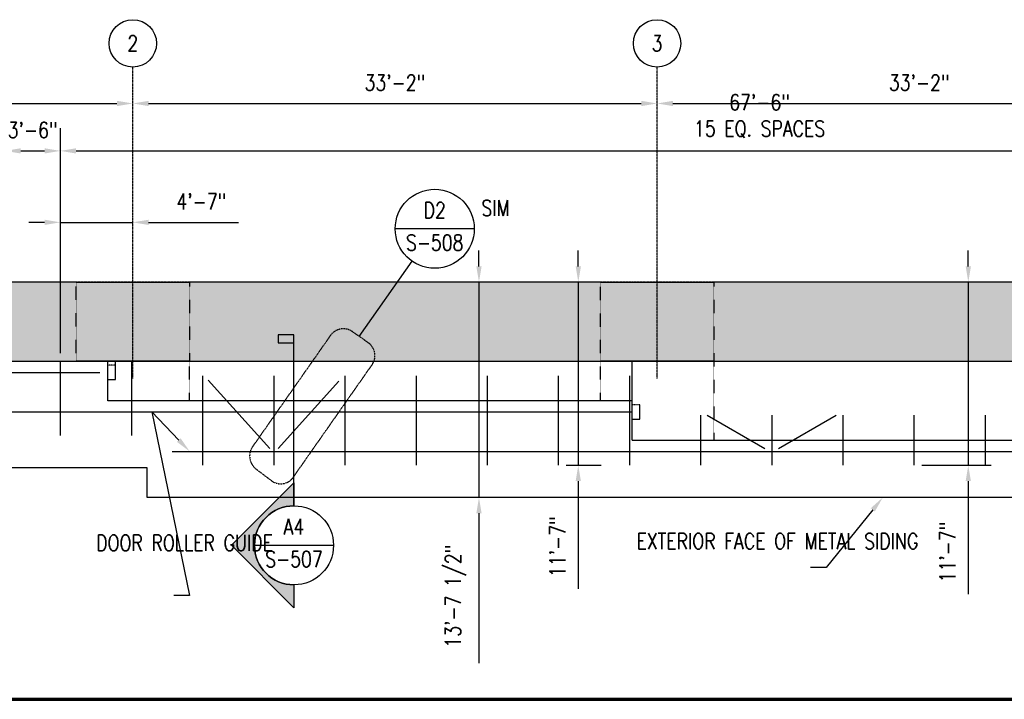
# Model space of a CAD drawing. Header units: inches. Extents: x -232 to 22867, y 539 to 1093.
# Tile 2 of 14: x 518 to 1266, y 576 to 1093. Entities that reach past the tile are written whole.
import ezdxf
from ezdxf import colors
from ezdxf.entities.mleader import LeaderData, LeaderLine
from ezdxf.enums import TextEntityAlignment as Align
from ezdxf.math import Vec2, Vec3

# ---------------------------------------------------------------- set-up
doc = ezdxf.new("R2010")
doc.units = ezdxf.units.IN
doc.header["$MEASUREMENT"] = 0
for name, pattern in [('CENTER2', [1.125, 0.75, -0.125, 0.125, -0.125]), ('Dash', [0.25, 0.125, -0.125]), ('HIDDEN2', [0.1875, 0.125, -0.0625])]:
    doc.linetypes.add(name, pattern=pattern)
for name, color, linetype in [('A-WALL-PATT', 8, 'Continuous'), ('G-ANNO-REFR', 2, 'Continuous'), ('G-ANNO-SYMB', 2, 'Continuous'), ('S-ANNO-DIMS', 1, 'Continuous'), ('S-ANNO-NOTE', 2, 'Continuous'), ('S-ANNO-SYMB', 2, 'Continuous'), ('S-ANNO-TEXT', 2, 'Continuous'), ('S-BEAM', 10, 'Continuous'), ('S-BEAM-HDLN', 10, 'Dash'), ('S-CONC-BEAM', 10, 'Continuous'), ('S-CONC-COLS', 110, 'Continuous'), ('S-GRID', 1, 'CENTER2'), ('S-GRID-IDEN', 1, 'Continuous'), ('S-METL-BEAM', 192, 'Continuous'), ('S-METL-BRAC-H', 72, 'Continuous'), ('S-METL-PANL', 13, 'Continuous')]:
    doc.layers.add(name, color=color, linetype=linetype)
doc.styles.add('AEC_COMN_TITLE', font='romans.shx', dxfattribs={"width": 0.8, "height": 0.1875})
doc.styles.add('Annotative', font='romans.shx', dxfattribs={"width": 0.8, "height": 0.125})
doc.styles.add('Arial', font='romans.shx', dxfattribs={"width": 0.8})
doc.styles.add('ROMANS', font='romans.shx', dxfattribs={"width": 0.8})
doc.dimstyles.new('Annotative', dxfattribs={"dimscale": 0, "dimtxt": 0.125, "dimasz": 0.125, "dimexe": 0.18, "dimexo": 0.0625, "dimgap": 0.09, "dimtad": 1, "dimdec": 3, "dimzin": 3, "dimdsep": 46, "dimlunit": 4, "dimtxsty": 'Annotative', "dimcen": 0.09, "dimclrt": 2, "dimazin": 2, "dimtfac": 1, "dimtdec": 3, "dimtmove": 0, "dimatfit": 0, "dimfxl": 1, "dimtfill": 1, "dimfrac": 2, "dimtolj": 1, "dimtzin": 0, "dimarcsym": 0})

# ---------------------------------------------------------------- blocks, each defined once
blk = doc.blocks.new('Grid - Circle 3_8_-570341-00_SP_Foundation Plan-DOOR RAILING SUPPORT')
at = {"layer": 'S-GRID-IDEN'}
blk.add_circle((0, 0), 0.1875, dxfattribs=at)
blk = doc.blocks.new('*D18')
at = {"layer": 'Defpoints', "color": 0, "transparency": 16777216}
for p in [(549.08, 992.95), (507.08, 833.21), (549.08, 833.21)]:
    blk.add_point(p, dxfattribs=at)
at = {"layer": 'S-ANNO-DIMS', "color": 0, "lineweight": -2, "transparency": 16777216}
blk.add_line((519.08, 992.95), (537.08, 992.95), dxfattribs=at)
at = {"layer": 'S-ANNO-DIMS', "color": 0, "transparency": 16777216}
for points in [[(519.08, 994.95), (519.08, 990.95), (507.08, 992.95)], [(537.08, 994.95), (537.08, 990.95), (549.08, 992.95)]]:
    blk.add_solid(points, dxfattribs=at)
at = {"layer": 'S-ANNO-DIMS', "color": 2, "lineweight": -3, "transparency": 16777216, "insert": (528.08, 1008.74), "char_height": 12, "width": 4.1093, "attachment_point": 5, "style": 'Annotative'}
blk.add_mtext('\\A1;3\'-6"', dxfattribs=at)
blk = doc.blocks.new('*D22')
at = {"layer": 'Defpoints', "color": 0, "transparency": 16777216}
for p in [(604.08, 1028.95), (249.08, 893.21), (604.08, 893.21)]:
    blk.add_point(p, dxfattribs=at)
at = {"layer": 'S-ANNO-DIMS', "color": 0, "lineweight": -2, "transparency": 16777216}
blk.add_line((261.08, 1028.95), (592.08, 1028.95), dxfattribs=at)
at = {"layer": 'S-ANNO-DIMS', "color": 0, "transparency": 16777216}
for points in [[(261.08, 1030.95), (261.08, 1026.95), (249.08, 1028.95)], [(592.08, 1030.95), (592.08, 1026.95), (604.08, 1028.95)]]:
    blk.add_solid(points, dxfattribs=at)
at = {"layer": 'S-ANNO-DIMS', "color": 2, "lineweight": -3, "transparency": 16777216, "insert": (357.28, 1044.74), "char_height": 12, "width": 5.0137, "attachment_point": 5, "style": 'Annotative', "bg_fill": 3, "box_fill_scale": 1.25, "bg_fill_color": 256, "bg_fill_true_color": 13158600, "bg_fill_transparency": 0}
blk.add_mtext('\\A1;29\'-7"', dxfattribs=at)
blk = doc.blocks.new('*D23')
at = {"layer": 'Defpoints', "color": 0, "transparency": 16777216}
for p in [(1002.08, 1028.95), (604.08, 893.21), (1002.08, 893.21)]:
    blk.add_point(p, dxfattribs=at)
at = {"layer": 'S-ANNO-DIMS', "color": 0, "lineweight": -2, "transparency": 16777216}
blk.add_line((616.08, 1028.95), (990.08, 1028.95), dxfattribs=at)
at = {"layer": 'S-ANNO-DIMS', "color": 0, "transparency": 16777216}
for points in [[(616.08, 1030.95), (616.08, 1026.95), (604.08, 1028.95)], [(990.08, 1030.95), (990.08, 1026.95), (1002.08, 1028.95)]]:
    blk.add_solid(points, dxfattribs=at)
at = {"layer": 'S-ANNO-DIMS', "color": 2, "lineweight": -3, "transparency": 16777216, "insert": (803.08, 1044.74), "char_height": 12, "width": 5.0137, "attachment_point": 5, "style": 'Annotative', "bg_fill": 3, "box_fill_scale": 1.25, "bg_fill_color": 256, "bg_fill_true_color": 13158600, "bg_fill_transparency": 0}
blk.add_mtext('\\A1;33\'-2"', dxfattribs=at)
blk = doc.blocks.new('*D24')
at = {"layer": 'Defpoints', "color": 0, "transparency": 16777216}
for p in [(1400.08, 1028.95), (1002.08, 893.21), (1400.08, 893.21)]:
    blk.add_point(p, dxfattribs=at)
at = {"layer": 'S-ANNO-DIMS', "color": 0, "lineweight": -2, "transparency": 16777216}
blk.add_line((1014.08, 1028.95), (1388.08, 1028.95), dxfattribs=at)
at = {"layer": 'S-ANNO-DIMS', "color": 0, "transparency": 16777216}
for points in [[(1014.08, 1030.95), (1014.08, 1026.95), (1002.08, 1028.95)], [(1388.08, 1030.95), (1388.08, 1026.95), (1400.08, 1028.95)]]:
    blk.add_solid(points, dxfattribs=at)
at = {"layer": 'S-ANNO-DIMS', "color": 2, "lineweight": -3, "transparency": 16777216, "insert": (1201.08, 1044.74), "char_height": 12, "width": 5.0137, "attachment_point": 5, "style": 'Annotative', "bg_fill": 3, "box_fill_scale": 1.25, "bg_fill_color": 256, "bg_fill_true_color": 13158600, "bg_fill_transparency": 0}
blk.add_mtext('\\A1;33\'-2"', dxfattribs=at)
blk = doc.blocks.new('*U86')
at = {"lineweight": -3}
blk.add_hatch(color=256, dxfattribs=at).paths.add_polyline_path([(0, 1.6012), (0, 1.6637), (-0.125, 1.6637), (-0.125, 1.6012)])
h = blk.add_hatch(color=256, dxfattribs=at)
edge = h.paths.add_edge_path()
edge.add_line((0, -0.3125), (0, -0.4947))
edge.add_line((0, -0.4947), (-0.4947, 0))
edge.add_line((-0.4947, 0), (0, 0.4947))
edge.add_line((0, 0.4947), (0, 0.3125))
edge.add_arc((0, 0), 0.3125, 90, 270)
at = {"linetype": 'Continuous', "lineweight": -3}
blk.add_line((0, 0.3125), (0, 1.6637), dxfattribs=at)
at = {"lineweight": -3}
for p, q in [((0, 0.4947), (-0.4947, 0)), ((-0.3125, 0), (0.3125, 0)), ((-0.4947, 0), (0, -0.4947))]:
    blk.add_line(p, q, dxfattribs=at)
at = {"lineweight": -3, "flags": 128}
blk.add_lwpolyline([(0, 1.6012), (0, 1.6637), (-0.125, 1.6637), (-0.125, 1.6012), (0, 1.6012)], close=True, dxfattribs=at)
blk.add_lwpolyline([(0, -0.3125), (0, -0.4947), (-0.4947, 0), (0, 0.4947), (0, 0.3125, 1), (0, -0.3125)], format="xyb", close=True, dxfattribs=at)
blk.add_lwpolyline([(-0.0156, -0.3125), (-0.0156, -0.3125)], dxfattribs=at)
blk.add_lwpolyline([(-0.0156, -0.3125), (-0.0156, -0.3125)], dxfattribs=at)
at = {"lineweight": -3}
blk.add_circle((0, 0), 0.3125, dxfattribs=at)
at = {"linetype": 'Continuous', "lineweight": -3, "style": 'Arial'}
blk.add_attdef('X#', text='', height=0.0938, dxfattribs=at).set_placement((0, 0.0469), align=Align.BOTTOM_CENTER)
blk.add_attdef('X-###', text='', height=0.0938, dxfattribs=at).set_placement((0, -0.0469), align=Align.TOP_CENTER)
blk = doc.blocks.new('Detail Callout AEC')
at = {"color": 0, "linetype": 'ByBlock', "lineweight": -3, "transparency": 16777216}
blk.add_line((0.25, 0), (-0.25, 0), dxfattribs=at)
blk.add_circle((0, 0), 0.25, dxfattribs=at)
at = {"color": 0, "linetype": 'ByBlock', "lineweight": -3, "transparency": 16777216, "style": 'AEC_COMN_TITLE'}
for tag, p in [('VIEWNUMBER', (0, 0.0508)), ('SHEETNUMBER', (0, -0.1263))]:
    blk.add_attdef(tag, text='', height=0.0938, dxfattribs=at).set_placement(p, align=Align.CENTER)
blk = doc.blocks.new('*D106')
at = {"layer": 'Defpoints', "color": 0, "transparency": 16777216}
for p in [(1359.08, 992.95), (549.08, 833.21), (1359.08, 792.21)]:
    blk.add_point(p, dxfattribs=at)
at = {"layer": 'S-ANNO-DIMS', "color": 0, "lineweight": -2, "transparency": 16777216}
for p, q in [((549.08, 839.21), (549.08, 1010.23)), ((1359.08, 798.21), (1359.08, 1010.23)), ((561.08, 992.95), (1347.08, 992.95))]:
    blk.add_line(p, q, dxfattribs=at)
at = {"layer": 'S-ANNO-DIMS', "color": 0, "transparency": 16777216}
for points in [[(561.08, 994.95), (561.08, 990.95), (549.08, 992.95)], [(1347.08, 994.95), (1347.08, 990.95), (1359.08, 992.95)]]:
    blk.add_solid(points, dxfattribs=at)
at = {"layer": 'S-ANNO-DIMS', "color": 2, "transparency": 16777216, "insert": (1079.92, 1019.31), "char_height": 12, "attachment_point": 5, "style": 'Annotative'}
blk.add_mtext('\\A1;67\'-6"\\P15 EQ. SPACES', dxfattribs=at)
blk = doc.blocks.new('*U15')
at = {"linetype": 'Continuous', "lineweight": 70}
blk.add_line((1.125, 0.625), (29.5, 0.625), dxfattribs=at)
at = {"style": 'Arial'}
blk.add_attdef('DRAWING_AREA_TITLE', text='', height=0.1875, dxfattribs=at).set_placement((1.3743, 0.6339), align=Align.BOTTOM_LEFT)
blk.add_attdef('X#', text='', height=0.1875, dxfattribs=at).set_placement((0.8125, 0.625), align=Align.MIDDLE_CENTER)
blk.add_attdef('SCALE:', text='', height=0.0938, dxfattribs=at).set_placement((1.3743, 0.5606), align=Align.TOP_LEFT)
blk = doc.blocks.new('*D110')
at = {"layer": 'Defpoints', "color": 0, "transparency": 16777216}
for p in [(604.08, 938.68), (604.08, 893.21), (549.08, 833.21)]:
    blk.add_point(p, dxfattribs=at)
at = {"layer": 'S-ANNO-DIMS', "color": 0, "lineweight": -2, "transparency": 16777216}
for p, q in [((537.08, 938.68), (525.08, 938.68)), ((549.08, 938.68), (604.08, 938.68)), ((616.08, 938.68), (684.21, 938.68))]:
    blk.add_line(p, q, dxfattribs=at)
at = {"layer": 'S-ANNO-DIMS', "color": 0, "transparency": 16777216}
for points in [[(537.08, 940.68), (537.08, 936.68), (549.08, 938.68)], [(616.08, 940.68), (616.08, 936.68), (604.08, 938.68)]]:
    blk.add_solid(points, dxfattribs=at)
at = {"layer": 'S-ANNO-DIMS', "color": 2, "transparency": 16777216, "insert": (656.15, 954.46), "char_height": 12, "attachment_point": 5, "style": 'Annotative', "bg_fill": 3, "box_fill_scale": 1.25, "bg_fill_color": 256, "bg_fill_true_color": 13158600, "bg_fill_transparency": 0}
blk.add_mtext('\\A1;4\'-7"', dxfattribs=at)
blk = doc.blocks.new('*D115')
at = {"layer": 'Defpoints', "color": 0, "transparency": 16777216}
for p in [(1197.08, 893.21), (1238.33, 893.21), (1197.08, 754.21)]:
    blk.add_point(p, dxfattribs=at)
at = {"layer": 'S-ANNO-DIMS', "color": 0, "lineweight": -2, "transparency": 16777216}
for p, q in [((1238.33, 905.21), (1238.33, 917.21)), ((1238.33, 893.21), (1238.33, 754.21)), ((1203.08, 754.21), (1255.61, 754.21)), ((1238.33, 742.21), (1238.33, 656.32))]:
    blk.add_line(p, q, dxfattribs=at)
at = {"layer": 'S-ANNO-DIMS', "color": 0, "transparency": 16777216}
for points in [[(1236.33, 905.21), (1240.33, 905.21), (1238.33, 893.21)], [(1236.33, 742.21), (1240.33, 742.21), (1238.33, 754.21)]]:
    blk.add_solid(points, dxfattribs=at)
at = {"layer": 'S-ANNO-DIMS', "color": 2, "transparency": 16777216, "insert": (1222.54, 688.28), "char_height": 12, "attachment_point": 5, "rotation": 90, "style": 'Annotative', "bg_fill": 3, "box_fill_scale": 1.25, "bg_fill_color": 256, "bg_fill_true_color": 13158600, "bg_fill_transparency": 0}
blk.add_mtext('\\A1;11\'-7"', dxfattribs=at)
blk = doc.blocks.new('*D116')
at = {"layer": 'Defpoints', "color": 0, "transparency": 16777216}
for p in [(927.08, 893.21), (942.27, 893.21), (927.08, 754.21)]:
    blk.add_point(p, dxfattribs=at)
at = {"layer": 'S-ANNO-DIMS', "color": 0, "lineweight": -2, "transparency": 16777216}
for p, q in [((942.27, 905.21), (942.27, 917.21)), ((942.27, 893.21), (942.27, 754.21)), ((933.08, 754.21), (959.55, 754.21)), ((942.27, 742.21), (942.27, 660.42))]:
    blk.add_line(p, q, dxfattribs=at)
at = {"layer": 'S-ANNO-DIMS', "color": 0, "transparency": 16777216}
for points in [[(940.27, 905.21), (944.27, 905.21), (942.27, 893.21)], [(940.27, 742.21), (944.27, 742.21), (942.27, 754.21)]]:
    blk.add_solid(points, dxfattribs=at)
at = {"layer": 'S-ANNO-DIMS', "color": 2, "transparency": 16777216, "insert": (926.49, 692.38), "char_height": 12, "attachment_point": 5, "rotation": 90, "style": 'Annotative', "bg_fill": 3, "box_fill_scale": 1.25, "bg_fill_color": 256, "bg_fill_true_color": 13158600, "bg_fill_transparency": 0}
blk.add_mtext('\\A1;11\'-7"', dxfattribs=at)
blk = doc.blocks.new('*D117')
at = {"layer": 'Defpoints', "color": 0, "transparency": 16777216}
for p in [(866.88, 893.21), (886, 893.21), (886, 729.71)]:
    blk.add_point(p, dxfattribs=at)
at = {"layer": 'S-ANNO-DIMS', "color": 0, "lineweight": -2, "transparency": 16777216}
for p, q in [((866.88, 905.21), (866.88, 917.21)), ((866.88, 893.21), (866.88, 729.71)), ((866.88, 717.71), (866.88, 603.85))]:
    blk.add_line(p, q, dxfattribs=at)
at = {"layer": 'S-ANNO-DIMS', "color": 0, "transparency": 16777216}
for points in [[(864.88, 905.21), (868.88, 905.21), (866.88, 893.21)], [(864.88, 717.71), (868.88, 717.71), (866.88, 729.71)]]:
    blk.add_solid(points, dxfattribs=at)
at = {"layer": 'S-ANNO-DIMS', "color": 2, "transparency": 16777216, "insert": (849.09, 654.78), "char_height": 12, "attachment_point": 5, "rotation": 90, "style": 'Annotative', "bg_fill": 3, "box_fill_scale": 1.25, "bg_fill_color": 256, "bg_fill_true_color": 13158600, "bg_fill_transparency": 0}
blk.add_mtext('\\A1;13\'-7 1/2"', dxfattribs=at)

msp = doc.modelspace()

# ---------------------------------------------------------------- hatches: boundary and pattern name
at = {"layer": 'A-WALL-PATT', "lineweight": -3}
h = msp.add_hatch(dxfattribs=at)
h.set_pattern_fill('AR-CONC', color=8, scale=5, style=0)
h.paths.add_polyline_path([(2165.0774, 833.2059), (2201.0774, 833.2059), (2201.0774, 845.2059), (2201.0774, 893.2059), (201.0774, 893.2059), (201.0774, 833.2059)])

# ---------------------------------------------------------------- linework, layer by layer
at = {"layer": 'S-ANNO-SYMB', "linetype": 'HIDDEN2', "lineweight": -3}
msp.add_lwpolyline([(725.8964, 745.0732), (785.7488, 830.5513, 0.41421356), (782.8019, 847.264), (770.807, 855.663, 0.41421356), (754.0942, 852.7161), (695.0159, 768.3434, 0.40140055), (697.7166, 751.2918), (709.4299, 742.4652, 0.4274355)], format="xyb", close=True, dxfattribs=at)
at = {"layer": 'S-BEAM', "lineweight": -3}
for p, q in [((585.0774, 803.2059), (585.0774, 833.2059)), ((591.0774, 819.2059), (591.0774, 833.2059)), ((585.0774, 819.2059), (591.0774, 819.2059)), ((983.0774, 803.2059), (585.0774, 803.2059)), ((983.0774, 773.2059), (983.0774, 803.2059)), ((989.0774, 789.2059), (989.0774, 800.2059)), ((983.0774, 789.2059), (989.0774, 789.2059)), ((983.0774, 773.2059), (1381.0774, 773.2059))]:
    msp.add_line(p, q, dxfattribs=at)
at = {"layer": 'S-BEAM-HDLN', "lineweight": -3}
for p, q in [((959.0774, 803.2059), (959.0774, 833.2059)), ((1045.0774, 833.204), (1045.0774, 773.2059))]:
    msp.add_line(p, q, dxfattribs=at)
at = {"layer": 'S-BEAM-HDLN', "lineweight": -3, "ltscale": 0.5}
msp.add_line((989.0774, 800.2059), (983.0774, 800.2059), dxfattribs=at)
at = {"layer": 'S-CONC-BEAM', "lineweight": -3}
msp.add_line((249.0774, 833.2059), (2153.0774, 833.2059), dxfattribs=at)
at = {"layer": 'S-CONC-COLS'}
for p, q in [((647.0774, 833.2059), (561.0774, 833.2059)), ((1045.0774, 833.204), (959.0774, 833.204))]:
    msp.add_line(p, q, dxfattribs=at)
at = {"layer": 'S-GRID', "lineweight": -3}
for p, q in [((604.0774, 820.1184), (604.0774, 1056.5775)), ((1002.0774, 820.1184), (1002.0774, 1056.5775)), ((2373.175, 893.2059), (-173.3718, 893.2059))]:
    msp.add_line(p, q, dxfattribs=at)
at = {"layer": 'S-METL-BEAM', "lineweight": -3}
for p, q in [((549.0774, 833.2059), (549.0774, 776.7059)), ((603.0774, 833.2059), (603.0774, 776.7059)), ((983.0774, 773.2059), (983.0774, 833.2059)), ((-152.9226, 824.7127), (579.0774, 824.7127)), ((657.0774, 822.2059), (657.0774, 754.2059)), ((711.0774, 822.2059), (711.0774, 754.2059)), ((765.0774, 822.2059), (765.0774, 754.2059)), ((819.0774, 822.2059), (819.0774, 754.2059)), ((873.0774, 822.2059), (873.0774, 754.2059)), ((927.0774, 822.2059), (927.0774, 754.2059)), ((981.0774, 822.2059), (981.0774, 754.2059)), ((236.0774, 794.7059), (983.0774, 794.7059)), ((1035.0774, 792.2059), (1035.0774, 754.2059)), ((1089.0774, 792.2059), (1089.0774, 754.2059)), ((1143.0774, 792.2059), (1143.0774, 754.2059)), ((1197.0774, 792.2059), (1197.0774, 754.2059)), ((1251.0774, 792.2059), (1251.0774, 754.2059)), ((634.0774, 764.7059), (1381.0774, 764.7059))]:
    msp.add_line(p, q, dxfattribs=at)
at = {"layer": 'S-METL-BRAC-H', "lineweight": -3}
for p, q in [((661.3507, 818.8811), (708.1898, 766.8609)), ((714.3865, 766.8609), (760.5565, 818.1379)), ((1040.0774, 792.2059), (1083.9762, 766.8609)), ((1094.1786, 766.8609), (1138.0774, 792.2059))]:
    msp.add_line(p, q, dxfattribs=at)

# ---------------------------------------------------------------- block references
at = {"layer": 'G-ANNO-SYMB', "lineweight": -3}
ref = msp.add_blockref('*U86', (726.4516, 693.4111), dxfattribs=dict(at, xscale=96, yscale=96, zscale=96))
ref.add_attrib('X-###', 'S-507', dxfattribs={"layer": 'S-ANNO-SYMB', "color": 1, "linetype": 'Continuous', "lineweight": -2, "height": 12, "style": 'ROMANS', "width": 0.8}).set_placement((726.4516, 688.9111), align=Align.TOP_CENTER)
ref.add_attrib('X#', 'A4', dxfattribs={"layer": 'S-ANNO-TEXT', "color": 1, "linetype": 'Continuous', "lineweight": -2, "height": 12, "style": 'ROMANS', "width": 0.8}).set_placement((726.4516, 697.911), align=Align.BOTTOM_CENTER)
at = {"layer": 'S-ANNO-SYMB', "lineweight": -3, "xscale": 96, "yscale": 96, "zscale": 96}
msp.add_blockref('*U15', (-250.9721, 516.463), dxfattribs=at)
at = {"layer": 'S-GRID-IDEN', "lineweight": -3, "xscale": 95.99999999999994, "yscale": 95.99999999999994, "zscale": 95.99999999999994}
for p in [(604.0774, 1074.5775), (1002.0774, 1074.5775)]:
    msp.add_blockref('Grid - Circle 3_8_-570341-00_SP_Foundation Plan-DOOR RAILING SUPPORT', p, dxfattribs=at)

# ---------------------------------------------------------------- texts
at = {"layer": 'S-ANNO-NOTE', "lineweight": -3, "insert": (868.7533, 955.5518), "char_height": 12, "width": 2579.899465, "attachment_point": 1, "line_spacing_factor": 0.981704, "style": 'Annotative'}
msp.add_mtext('\\pxt3.2,6.4,9.6,12.8,16,19.2,22.4,25.6,28.8,32,35.2,38.4,41.6,44.8,48,51.2,54.4,57.6,60.8,64,67.2,70.4,73.6,76.8,80,83.2,86.4,89.6,92.8,96,99.2,102.4;SIM', dxfattribs=at)
at = {"layer": 'S-GRID-IDEN', "lineweight": -3, "char_height": 12, "width": 12, "attachment_point": 5, "style": 'Annotative'}
for s, insert in [('2', (604.0774, 1074.5775)), ('3', (1002.0774, 1074.5775))]:
    msp.add_mtext(s, dxfattribs=dict(at, insert=insert))

# ---------------------------------------------------------------- dimensions: what is measured, and where the dimension line sits
at = {"layer": 'S-ANNO-DIMS', "lineweight": -3}
dim = msp.add_linear_dim(base=(549.0774, 992.9532), p1=(507.0774, 833.2059), p2=(549.0774, 833.2059), dimstyle='Annotative', override={"dimpost": '\\X', "dimse1": 1, "dimse2": 1, "dimtfill": 0}, dxfattribs=at)
dim.commit()
dim.dimension.update_dxf_attribs({"geometry": '*D18', "text_midpoint": (528.0774, 992.9532), "dimtype": 160})

# ---------------------------------------------------------------- leaders
at = {"layer": 'S-ANNO-NOTE', "lineweight": -3}
ml = msp.add_multileader_mtext('Standard', dxfattribs=at)
ml.set_content('DOOR ROLLER GUIDE', color=256, style='Annotative')
ml.set_leader_properties(color=1, linetype='ByLayer', lineweight=-1)
ml.build(insert=Vec2(0, 0))
ml.multileader.update_dxf_attribs({"text_right_attachment_type": 3, "dogleg_length": 0.125, "arrow_head_size": 12, "scale": 96})
ctx = ml.context
ctx.base_point, ctx.scale, ctx.char_height, ctx.arrow_head_size, ctx.landing_gap_size, ctx.plane_origin = Vec3(135.0989, 735.8918), 96, 12, 12, 8.64, Vec3(212.7458, 820.1356)
ctx.right_attachment = 3
notes = []
notes.append((ctx, [(0, (1, 1, 0), (214.6646, 695.8918), (-1, 0), 12, [(0, [(214.6646, 824.7127)], 0, [])])]))
ctx.mtext.insert, ctx.mtext.width, ctx.mtext.flow_direction = Vec3(143.7389, 741.8918), 58.160008, 5
ml = msp.add_multileader_mtext('Standard', dxfattribs=at)
ml.set_content('DOOR ROLLER GUIDE', color=256, style='Annotative')
ml.set_leader_properties(color=1, linetype='ByLayer', lineweight=-1)
ml.build(insert=Vec2(0, 0))
ml.multileader.update_dxf_attribs({"text_right_attachment_type": 3, "dogleg_length": 0.125, "arrow_head_size": 12, "scale": 96})
ctx = ml.context
ctx.base_point, ctx.scale, ctx.char_height, ctx.arrow_head_size, ctx.landing_gap_size, ctx.plane_origin = Vec3(567.6911, 695.245), 96, 12, 12, 8.64, Vec3(648.4132, 725.0575)
ctx.right_attachment = 3
notes.append((ctx, [(0, (1, 1, 0), (647.2568, 655.245), (-1, 0), 12, [(1, [(647.2568, 764.7059), (618.503, 794.7059)], 0, [])])]))
ctx.mtext.insert, ctx.mtext.width, ctx.mtext.flow_direction = Vec3(576.3311, 701.245), 48.755018, 5
for ctx, leaders in notes:
    for number, flags, end, landing, length, lines in leaders:
        leader = LeaderData()
        leader.index, (leader.has_last_leader_line, leader.has_dogleg_vector, leader.attachment_direction) = number, flags
        leader.last_leader_point, leader.dogleg_vector, leader.dogleg_length = Vec3(end), Vec3(landing), length
        for number, points, colour, breaks in lines:
            line = LeaderLine()
            line.index, line.vertices, line.color, line.breaks = number, Vec3.list(points), colors.encode_raw_color(colour), breaks
            leader.lines.append(line)
        ctx.leaders.append(leader)

# ---------------------------------------------------------------- next in the draw order: dimensions: what is measured, and where the dimension line sits
at = {"layer": 'S-ANNO-DIMS', "lineweight": -3}
dim = msp.add_linear_dim(base=(604.0774, 1028.9532), p1=(249.0774, 893.2059), p2=(604.0774, 893.2059), dimstyle='Annotative', override={"dimpost": '\\X', "dimse1": 1, "dimse2": 1}, dxfattribs=at)
dim.commit()
dim.dimension.update_dxf_attribs({"geometry": '*D22', "text_midpoint": (357.2802, 1028.9532), "dimtype": 160})

# ---------------------------------------------------------------- next in the draw order: linework, layer by layer
at = {"layer": 'S-CONC-COLS', "linetype": 'Dash'}
msp.add_line((561.0774, 833.2059), (561.0774, 893.2059), dxfattribs=at)

# ---------------------------------------------------------------- next in the draw order: dimensions: what is measured, and where the dimension line sits
at = {"layer": 'S-ANNO-DIMS', "lineweight": -3}
dim = msp.add_linear_dim(base=(1002.0774, 1028.9532), p1=(604.0774, 893.2059), p2=(1002.0774, 893.2059), dimstyle='Annotative', override={"dimpost": '\\X', "dimse1": 1, "dimse2": 1}, dxfattribs=at)
dim.commit()
dim.dimension.update_dxf_attribs({"geometry": '*D23', "text_midpoint": (803.0774, 1044.7361)})

# ---------------------------------------------------------------- next in the draw order: linework, layer by layer
at = {"layer": 'S-ANNO-SYMB', "lineweight": -3}
msp.add_line((776.0298, 852.0059), (816.0856, 909.2115), dxfattribs=at)
at = {"layer": 'S-CONC-COLS'}
msp.add_line((561.0774, 893.2059), (647.0774, 893.2059), dxfattribs=at)
at = {"layer": 'S-CONC-COLS', "linetype": 'Dash'}
for p, q in [((647.0774, 893.2059), (647.0774, 833.2059)), ((959.0774, 833.204), (959.0774, 893.2059))]:
    msp.add_line(p, q, dxfattribs=at)

# ---------------------------------------------------------------- next in the draw order: block references
at = {"layer": 'G-ANNO-REFR', "lineweight": -3}
ref = msp.add_blockref('Detail Callout AEC', (833.293, 933.7861), dxfattribs=dict(at, xscale=119.9997600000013, yscale=119.9997600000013, zscale=119.9997600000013))
ref.add_attrib('VIEWNUMBER', 'D2', dxfattribs={"layer": 'S-ANNO-TEXT', "color": 1, "transparency": 16777216, "height": 12, "style": 'ROMANS', "width": 0.8}).set_placement((833.293, 938.2861), align=Align.BOTTOM_CENTER)
ref.add_attrib('SHEETNUMBER', 'S-508', dxfattribs={"layer": 'S-ANNO-TEXT', "color": 1, "transparency": 16777216, "height": 12, "style": 'ROMANS', "width": 0.8}).set_placement((833.293, 917.2761), align=Align.CENTER)

# ---------------------------------------------------------------- next in the draw order: dimensions: what is measured, and where the dimension line sits
at = {"layer": 'S-ANNO-DIMS', "lineweight": -3}
dim = msp.add_linear_dim(base=(1400.0774, 1028.9532), p1=(1002.0774, 893.2059), p2=(1400.0774, 893.2059), dimstyle='Annotative', override={"dimpost": '\\X', "dimse1": 1, "dimse2": 1}, dxfattribs=at)
dim.commit()
dim.dimension.update_dxf_attribs({"geometry": '*D24', "text_midpoint": (1201.0774, 1044.7361)})

# ---------------------------------------------------------------- next in the draw order: linework, layer by layer
at = {"layer": 'S-CONC-COLS'}
msp.add_line((959.0774, 893.2059), (1045.0774, 893.2059), dxfattribs=at)
at = {"layer": 'S-CONC-COLS', "linetype": 'Dash'}
msp.add_line((1045.0774, 893.2059), (1045.0774, 833.2059), dxfattribs=at)

# ---------------------------------------------------------------- next in the draw order: dimensions: what is measured, and where the dimension line sits
at = {"layer": 'S-ANNO-DIMS'}
dim = msp.add_linear_dim(base=(1359.0774, 992.9532), p1=(549.0774, 833.2059), p2=(1359.0774, 792.2059), text='<>\\P15 EQ. SPACES', dimstyle='Annotative', override={"dimpost": '\\X', "dimtfill": 0}, dxfattribs=at)
dim.commit()
dim.dimension.update_dxf_attribs({"geometry": '*D106', "text_midpoint": (1079.9222, 992.9532), "dimtype": 160})

# ---------------------------------------------------------------- next in the draw order: dimensions: what is measured, and where the dimension line sits
dim = msp.add_linear_dim(base=(604.0774, 938.6812), p1=(549.0774, 833.2059), p2=(604.0774, 893.2059), dimstyle='Annotative', override={"dimpost": '\\X', "dimse1": 1, "dimse2": 1}, dxfattribs=at)
dim.commit()
dim.dimension.update_dxf_attribs({"geometry": '*D110', "text_midpoint": (656.146, 954.4641)})
for base, p1, p2, override, picture, middle in [((866.8773, 893.2059), (886.0001, 729.7059), (886.0001, 893.2059), {"dimpost": '\\X', "dimse1": 1, "dimse2": 1}, '*D117', (866.8773, 654.7802)), ((942.2722, 893.2059), (927.0774, 754.2059), (927.0774, 893.2059), {"dimpost": '\\X', "dimse2": 1}, '*D116', (942.2722, 692.376)), ((1238.3263, 893.2059), (1197.0774, 754.2059), (1197.0774, 893.2059), {"dimpost": '\\X', "dimse2": 1}, '*D115', (1238.3263, 688.2769))]:
    dim = msp.add_linear_dim(base=base, p1=p1, p2=p2, angle=90, dimstyle='Annotative', override=override, dxfattribs=at)
    dim.commit()
    dim.dimension.update_dxf_attribs({"geometry": picture, "text_midpoint": middle, "dimtype": 160})

# ---------------------------------------------------------------- next in the draw order: linework, layer by layer
at = {"layer": 'S-BEAM-HDLN', "ltscale": 0.5}
msp.add_line((591.0774, 830.2059), (585.0774, 830.2059), dxfattribs=at)
at = {"layer": 'S-BEAM-HDLN', "lineweight": -3}
msp.add_line((647.0774, 803.2059), (647.0774, 833.2059), dxfattribs=at)
at = {"layer": 'S-CONC-COLS'}
for p, q in [((561.0774, 893.2059), (249.0774, 893.2059)), ((959.0774, 893.2059), (647.0774, 893.2059)), ((1357.0774, 893.2059), (1045.0774, 893.2059))]:
    msp.add_line(p, q, dxfattribs=at)
at = {"layer": 'S-METL-PANL', "lineweight": -3}
msp.add_lwpolyline([(2565.0874, 833.2059), (2565.0874, 783.7059), (2191.0874, 783.7059), (2191.0874, 752.2059), (1429.0874, 752.2059), (1429.0874, 729.7059), (615.0911, 729.7059), (615.0911, 752.2059), (183.0874, 752.2059), (183.0874, 783.7059), (-167.9226, 783.7059), (-167.9226, 833.2059)], dxfattribs=at)

# ---------------------------------------------------------------- next in the draw order: leaders
at = {"layer": 'S-ANNO-NOTE'}
ml = msp.add_multileader_mtext('Standard', dxfattribs=at)
ml.set_content('EXTERIOR FACE OF METAL SIDING', color=256, style='Annotative')
ml.set_leader_properties(color=1, linetype='ByLayer', lineweight=-1)
ml.build(insert=Vec2(0, 0))
ml.multileader.update_dxf_attribs({"text_right_attachment_type": 3, "dogleg_length": 0.125, "arrow_head_size": 12, "scale": 96})
ctx = ml.context
ctx.base_point, ctx.scale, ctx.char_height, ctx.arrow_head_size, ctx.landing_gap_size, ctx.plane_origin = Vec3(-98.5507, 671.95, 4132.6116), 96, 12, 12, 8.64, Vec3(-8.1662, 794.7059, 4132.6116)
ctx.right_attachment = 3
notes = []
notes.append((ctx, [(1, (1, 1, 0), (-110.5507, 671.95, 4132.6116), (1, 0), 12, [(0, [(-110.5507, 783.7059, 4132.6116)], 0, [])])]))
ctx.mtext.insert, ctx.mtext.width, ctx.mtext.flow_direction = Vec3(-89.9107, 677.95, 4132.6116), 131.100016, 5
ml = msp.add_multileader_mtext('Standard', dxfattribs=at)
ml.set_content('EXTERIOR FACE OF METAL SIDING', color=256, style='Annotative')
ml.set_leader_properties(color=1, linetype='ByLayer', lineweight=-1)
ml.build(insert=Vec2(0, 0))
ml.multileader.update_dxf_attribs({"text_right_attachment_type": 3, "dogleg_length": 0.125, "arrow_head_size": 12, "scale": 96})
ctx = ml.context
ctx.base_point, ctx.scale, ctx.char_height, ctx.arrow_head_size, ctx.landing_gap_size, ctx.plane_origin = Vec3(977.8378, 696.5639, 4132.6116), 96, 12, 12, 8.64, Vec3(1173.3941, 794.7059, 4132.6116)
ctx.right_attachment = 3
notes.append((ctx, [(0, (1, 1, 0), (1130.5463, 676.5639, 4132.6116), (-1, 0), 12, [(0, [(1173.3941, 729.7059, 4132.6116)], 0, [])])]))
ctx.mtext.insert, ctx.mtext.width, ctx.mtext.flow_direction = Vec3(986.4778, 702.5639, 4132.6116), 131.100016, 5
for ctx, leaders in notes:
    for number, flags, end, landing, length, lines in leaders:
        leader = LeaderData()
        leader.index, (leader.has_last_leader_line, leader.has_dogleg_vector, leader.attachment_direction) = number, flags
        leader.last_leader_point, leader.dogleg_vector, leader.dogleg_length = Vec3(end), Vec3(landing), length
        for number, points, colour, breaks in lines:
            line = LeaderLine()
            line.index, line.vertices, line.color, line.breaks = number, Vec3.list(points), colors.encode_raw_color(colour), breaks
            leader.lines.append(line)
        ctx.leaders.append(leader)

doc.saveas('drawing.dxf')
